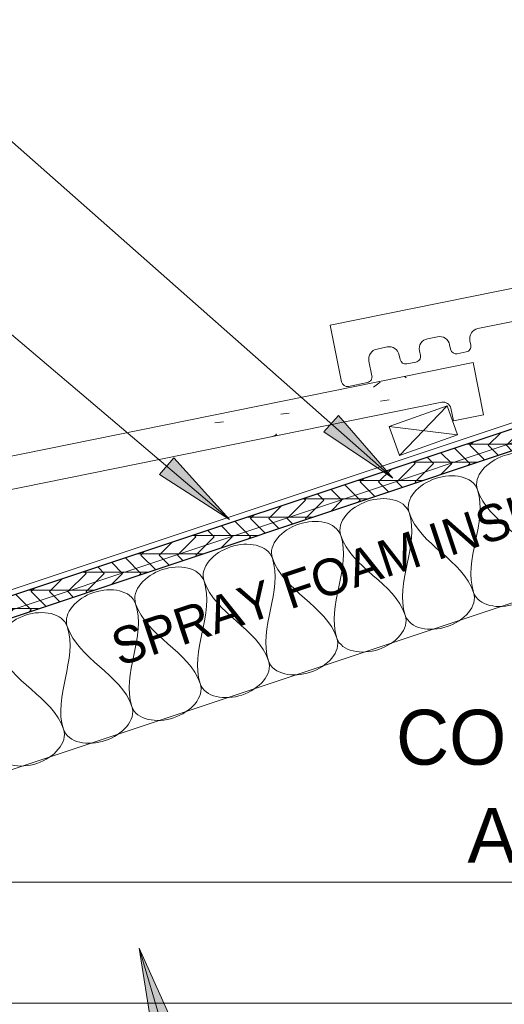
# Model space of a CAD drawing. Header units: inches. Extents: x 263 to 1352, y -57 to 386.
# Tile 17 of 23: x 819 to 831, y -18 to 6. Entities that reach past the tile are written whole.
import ezdxf

# ---------------------------------------------------------------- set-up
doc = ezdxf.new("R2010")
doc.units = ezdxf.units.IN
doc.header["$MEASUREMENT"] = 0
for name, color, linetype, lineweight in [('A-ANNO-TEXT', 2, 'Continuous', 9), ('A-DETL', 5, 'Continuous', 9), ('A-DETL-GENF', 3, 'Continuous', 9), ('A-DETL-INSL', 8, 'Continuous', 9), ('A-DETL-LLIN', 3, 'Continuous', 9)]:
    doc.layers.add(name, color=color, linetype=linetype, lineweight=lineweight)
pattern_1 = [(50, (680.696, 0), (4.590705, -0.40187), [0.48, -5.28]), (355, (680.696, 0), (-0.88784, 4.8137), [0.384, -4.224]), (100.451, (681.079, -0.033), (3.70197, 4.41272), [0.408, -4.487]), (46.184, (680.696, 1.28), (6.83066, -1.05904), [0.72, -7.92]), (96.636, (681.265, 1.192), (5.98166, 6.23401), [0.612, -6.731]), (351.184, (680.696, 1.28), (5.98208, 6.23382), [0.576, -6.336]), (21, (681.336, 0.96), (3.82029, -2.5771), [0.48, -5.28]), (326, (681.336, 0.96), (1.55721, 4.64059), [0.384, -4.224]), (71.451, (681.654, 0.745), (5.37715, 2.0647), [0.408, -4.487]), (37.5, (680.696, 0), (0.077972, 2.130786), [0.211, -3.962, 0.211, -4.077, -4.24]), (37.5, (680.696, 0), (0.077972, 2.130786), [-8.461, 0.211, -4.029]), (7.5, (680.696, 0), (1.683907, 2.52439), [0.211, -2.234, 0.211, -3.866, -1.616]), (7.5, (680.696, 0), (1.683907, 2.52439), [-6.522, 0.211, -1.405]), (327.5, (679.269, 0), (3.416527, -0.144297), [0.211, -1.389, 0.211, -4.781, -6.624]), (327.5, (679.269, 0), (3.416527, -0.144297), [-6.592, 0.211, -6.413]), (317.5, (678.629, 0), (3.732463, 0.640715), [0.211, -1.869, 0.211, -3.104, -4.704]), (317.5, (678.629, 0), (3.732463, 0.640715), [-5.395, 0.211, -4.493])]

# ---------------------------------------------------------------- blocks, each defined once
blk = doc.blocks.new('Plywood-Section_ CORE ICCF0')
at = {"layer": 'A-DETL-GENF'}
h = blk.add_hatch(dxfattribs=at)
h.set_pattern_fill('FP5_13', color=256, style=0, pattern_type=2)
h.set_pattern_definition([(341.565, (674.521, 3.257), (0.1404055, 0.42121526), []), (296.565, (674.521, 3.257), (0.42127508, -0.14042545), [0.628, -0.628]), (26.565, (674.521, 3.257), (0.42127508, -0.14042545), [0.628, -0.628])])
h.paths.add_polyline_path([(15.971, 0.5), (15.804, 0), (55.004, 0), (55.171, 0.5)], flags=0)
at = {"layer": 'A-DETL-GENF', "lineweight": 30}
for p, q in [((55.171, 0.5), (15.971, 0.5)), ((15.804, 0), (55.004, 0))]:
    blk.add_line(p, q, dxfattribs=at)

msp = doc.modelspace()

# ---------------------------------------------------------------- hatches: boundary and pattern name
at = {"layer": 'A-ANNO-TEXT'}
for points in [[(826.62696237, -4.03097685), (826.27835777, -4.42568296), (827.95170535, -5.55228733)], [(822.62776997, -5.05853755), (822.28734795, -5.46032224), (823.98348779, -6.55231087)], [(822.10710418, -18.94983479), (822.61195978, -18.80003859), (821.79062443, -16.95755718)]]:
    msp.add_hatch(color=7, dxfattribs=at).paths.add_polyline_path(points, flags=0)
at = {"layer": 'A-DETL-GENF'}
h = msp.add_hatch(dxfattribs=at)
h.set_pattern_fill('FP5_10', style=0, pattern_type=2)
h.set_pattern_definition(pattern_1)
edge = h.paths.add_edge_path(flags=0)
edge.add_arc((826.84369579, -3.1828878), 0.13945383, 191.458784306, 281.458784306)
edge.add_line((826.87140011, -3.31956202), (827.33419156, -3.22575267))
edge.add_arc((827.30648725, -3.08907845), 0.13945383, 281.458784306, 371.458784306)
edge.add_line((827.44316146, -3.06137414), (827.37153429, -2.70801442))
edge.add_arc((827.61655126, -2.65834868), 0.25, 101.458784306, 191.458784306, ccw=False)
edge.add_line((827.56688551, -2.41333171), (827.81081349, -2.36388671))
edge.add_arc((827.86047923, -2.60890368), 0.25, 11.458784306, 101.458784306, ccw=False)
edge.add_line((828.1054962, -2.55923793), (828.12745763, -2.66758068))
edge.add_arc((828.26413185, -2.63987637), 0.13945383, 191.458784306, 281.458784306)
edge.add_line((828.29183616, -2.77655059), (828.50961065, -2.73240699))
edge.add_arc((828.48190633, -2.59573277), 0.13945383, 281.458784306, 371.458784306)
edge.add_line((828.61858055, -2.56802845), (828.59661912, -2.45968571))
edge.add_arc((828.84163609, -2.41001996), 0.25, 101.458784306, 191.458784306, ccw=False)
edge.add_line((828.79197034, -2.165003), (829.03589832, -2.11555799))
edge.add_arc((829.08556407, -2.36057496), 0.25, 11.458784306, 101.458784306, ccw=False)
edge.add_line((829.33058103, -2.31090922), (829.35254246, -2.41925197))
edge.add_arc((829.48921668, -2.39154765), 0.13945383, 191.458784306, 281.458784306)
edge.add_line((829.516921, -2.52822187), (829.73469548, -2.48407827))
edge.add_arc((829.70699117, -2.34740405), 0.13945383, 281.458784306, 371.458784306)
edge.add_line((829.84366539, -2.31969974), (829.82170395, -2.21135699))
edge.add_arc((830.06672092, -2.16169124), 0.25, 101.458784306, 191.458784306, ccw=False)
edge.add_line((830.01705518, -1.91667428), (841.47046311, 0.40496912))
edge.add_arc((841.5077218, 0.22116013), 0.18754721, 11.458784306, 101.458784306, ccw=False)
edge.add_line((841.69153079, 0.25841881), (841.75360359, -0.04780613))
edge.add_line((841.75360359, -0.04780613), (842.48865449, 0.1011911))
edge.add_line((842.48865449, 0.1011911), (842.23180448, 1.3683142))
edge.add_line((842.23180448, 1.3683142), (826.42821013, -1.83512626))
edge.add_line((826.42821013, -1.83512626), (826.70702158, -3.21059211))
h = msp.add_hatch(dxfattribs=at)
h.set_pattern_fill('FP5_10', style=0, pattern_type=2)
h.set_pattern_definition(pattern_1)
edge = h.paths.add_edge_path(flags=0)
edge.add_arc((814.51081292, -7.29384876), 0.13945383, 191.458784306, 281.458784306)
edge.add_line((814.53851723, -7.43052298), (815.00130868, -7.33671363))
edge.add_arc((814.97360437, -7.20003941), 0.13945383, 281.458784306, 371.458784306)
edge.add_line((815.11027859, -7.1723351), (815.03865141, -6.81897538))
edge.add_arc((815.28366838, -6.76930964), 0.25, 101.458784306, 191.458784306, ccw=False)
edge.add_line((815.23400264, -6.52429267), (815.47793062, -6.47484767))
edge.add_arc((815.52759636, -6.71986464), 0.25, 11.458784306, 101.458784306, ccw=False)
edge.add_line((815.77261333, -6.67019889), (815.79457476, -6.77854164))
edge.add_arc((815.93124898, -6.75083733), 0.13945383, 191.458784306, 281.458784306)
edge.add_line((815.95895329, -6.88751155), (816.17672777, -6.84336794))
edge.add_arc((816.14902346, -6.70669373), 0.13945383, 281.458784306, 371.458784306)
edge.add_line((816.28569768, -6.67898941), (816.26373625, -6.57064666))
edge.add_arc((816.50875321, -6.52098092), 0.25, 101.458784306, 191.458784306, ccw=False)
edge.add_line((816.45908747, -6.27596395), (816.70301545, -6.22651895))
edge.add_arc((816.75268119, -6.47153592), 0.25, 11.458784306, 101.458784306, ccw=False)
edge.add_line((816.99769816, -6.42187017), (817.01965959, -6.53021292))
edge.add_arc((817.15633381, -6.50250861), 0.13945383, 191.458784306, 281.458784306)
edge.add_line((817.18403812, -6.63918283), (817.40181261, -6.59503923))
edge.add_arc((817.37410829, -6.45836501), 0.13945383, 281.458784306, 371.458784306)
edge.add_line((817.51078251, -6.43066069), (817.48882108, -6.32231795))
edge.add_arc((817.73383805, -6.2726522), 0.25, 101.458784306, 191.458784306, ccw=False)
edge.add_line((817.6841723, -6.02763524), (829.13758024, -3.70599184))
edge.add_arc((829.17483892, -3.88980083), 0.18754721, 11.458784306, 101.458784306, ccw=False)
edge.add_line((829.35864791, -3.85254214), (829.42072072, -4.15876709))
edge.add_line((829.42072072, -4.15876709), (830.15577161, -4.00976986))
edge.add_line((830.15577161, -4.00976986), (829.8989216, -2.74264676))
edge.add_line((829.8989216, -2.74264676), (814.09532726, -5.94608722))
edge.add_line((814.09532726, -5.94608722), (814.3741387, -7.32155307))

# ---------------------------------------------------------------- linework, layer by layer
at = {"layer": 'A-ANNO-TEXT', "color": 7}
for p, q in [((827.95170535, -5.55228733), (797.4398464, 21.39579944)), ((823.98348779, -6.55231087), (797.4398464, 15.93744629)), ((826.62696237, -4.03097685), (826.27835777, -4.42568296)), ((827.95170535, -5.55228733), (826.62696237, -4.03097685)), ((826.27835777, -4.42568296), (827.95170535, -5.55228733)), ((822.62776997, -5.05853755), (822.28734795, -5.46032224)), ((823.98348779, -6.55231087), (822.62776997, -5.05853755)), ((822.28734795, -5.46032224), (823.98348779, -6.55231087)), ((822.61195978, -18.80003859), (821.79062443, -16.95755718)), ((821.79062443, -16.95755718), (822.10710418, -18.94983479)), ((821.79062443, -16.95755718), (826.55735472, -33.02278781))]:
    msp.add_line(p, q, dxfattribs=at)
at = {"layer": 'A-DETL'}
for p, q in [((842.23180448, 1.3683142), (826.42821013, -1.83512626)), ((830.01705518, -1.91667428), (841.47046311, 0.40496912)), ((805.96628666, -12.49724463), (843.08378572, -0.12474495)), ((826.42821013, -1.83512626), (826.70702158, -3.21059211)), ((828.79197034, -2.165003), (829.03589832, -2.11555799)), ((827.56688551, -2.41333171), (827.81081349, -2.36388671)), ((829.33058103, -2.31090922), (829.35254246, -2.41925197)), ((829.84366539, -2.31969974), (829.82170395, -2.21135699)), ((828.1054962, -2.55923793), (828.12745763, -2.66758068)), ((828.61858055, -2.56802845), (828.59661912, -2.45968571)), ((829.516921, -2.52822187), (829.73469548, -2.48407827)), ((829.8989216, -2.74264676), (814.09532726, -5.94608722)), ((827.44316146, -3.06137414), (827.37153429, -2.70801442)), ((828.29183616, -2.77655059), (828.50961065, -2.73240699)), ((830.15577161, -4.00976986), (829.8989216, -2.74264676)), ((826.87140011, -3.31956202), (827.33419156, -3.22575267)), ((817.6841723, -6.02763524), (829.13758024, -3.70599184)), ((829.35864791, -3.85254214), (829.42072072, -4.15876709)), ((829.42072072, -4.15876709), (830.15577161, -4.00976986))]:
    msp.add_line(p, q, dxfattribs=at)
for centre, radius, start, end in [((829.08556407, -2.36057496), 0.25, 11.458784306, 101.458784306), ((830.06672092, -2.16169124), 0.25, 101.458784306, 191.458784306), ((827.86047923, -2.60890368), 0.25, 11.458784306, 101.458784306), ((828.84163609, -2.41001996), 0.25, 101.458784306, 191.458784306), ((829.70699117, -2.34740405), 0.13945383, 281.458784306, 11.458784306), ((827.61655126, -2.65834868), 0.25, 101.458784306, 191.458784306), ((828.48190633, -2.59573277), 0.13945383, 281.458784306, 11.458784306), ((829.48921668, -2.39154765), 0.13945383, 191.458784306, 281.458784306), ((828.26413185, -2.63987637), 0.13945383, 191.458784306, 281.458784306), ((827.30648725, -3.08907845), 0.13945383, 281.458784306, 11.458784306), ((826.84369579, -3.1828878), 0.13945383, 191.458784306, 281.458784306), ((829.17483892, -3.88980083), 0.18754721, 11.458784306, 101.458784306)]:
    msp.add_arc(centre, radius, start, end, dxfattribs=at)
at = {"layer": 'A-DETL-INSL'}
for points, start_tangent, end_tangent in [([(830.0050625, -5.8327281), (830.65069419, -5.00263022), (831.66525827, -5.27932951)], (-0.316227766, 0.9486832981), (0.316227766, -0.9486832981)), ([(828.34486673, -6.38612669), (828.99049842, -5.55602881), (830.0050625, -5.8327281)], (-0.316227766, 0.9486832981), (0.316227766, -0.9486832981)), ([(826.68467095, -6.93952529), (827.33030264, -6.1094274), (828.34486673, -6.38612669)], (-0.316227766, 0.9486832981), (0.316227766, -0.9486832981)), ([(830.0050625, -5.8327281), (829.9128294, -8.32302176)], (0.316227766, -0.9486832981), (0.316227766, -0.9486832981)), ([(831.57302517, -7.76962317), (830.0050625, -5.8327281)], (-0.316227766, 0.9486832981), (-0.316227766, 0.9486832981)), ([(828.34486673, -6.38612669), (828.25263363, -8.87642035)], (0.316227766, -0.9486832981), (0.316227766, -0.9486832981)), ([(829.9128294, -8.32302176), (828.34486673, -6.38612669)], (-0.316227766, 0.9486832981), (-0.316227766, 0.9486832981)), ([(825.02447518, -7.49292388), (825.67010687, -6.66282599), (826.68467095, -6.93952529)], (-0.316227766, 0.9486832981), (0.316227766, -0.9486832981)), ([(823.36427941, -8.04632247), (824.0099111, -7.21622458), (825.02447518, -7.49292388)], (-0.316227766, 0.9486832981), (0.316227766, -0.9486832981)), ([(826.68467095, -6.93952529), (826.59243786, -9.42981894)], (0.316227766, -0.9486832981), (0.316227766, -0.9486832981)), ([(828.25263363, -8.87642035), (826.68467095, -6.93952529)], (-0.316227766, 0.9486832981), (-0.316227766, 0.9486832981)), ([(821.70408364, -8.59972106), (822.34971533, -7.76962317), (823.36427941, -8.04632247)], (-0.316227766, 0.9486832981), (0.316227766, -0.9486832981)), ([(825.02447518, -7.49292388), (824.93224208, -9.98321753)], (0.316227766, -0.9486832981), (0.316227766, -0.9486832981)), ([(826.59243786, -9.42981894), (825.02447518, -7.49292388)], (-0.316227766, 0.9486832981), (-0.316227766, 0.9486832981)), ([(829.9128294, -8.32302176), (830.92739348, -8.59972106), (831.57302517, -7.76962317)], (0.316227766, -0.9486832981), (-0.316227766, 0.9486832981)), ([(823.36427941, -8.04632247), (823.27204631, -10.53661612)], (0.316227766, -0.9486832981), (0.316227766, -0.9486832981)), ([(824.93224208, -9.98321753), (823.36427941, -8.04632247)], (-0.316227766, 0.9486832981), (-0.316227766, 0.9486832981)), ([(820.04388787, -9.15311965), (820.68951956, -8.32302176), (821.70408364, -8.59972106)], (-0.316227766, 0.9486832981), (0.316227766, -0.9486832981)), ([(828.25263363, -8.87642035), (829.26719771, -9.15311965), (829.9128294, -8.32302176)], (0.316227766, -0.9486832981), (-0.316227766, 0.9486832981)), ([(821.70408364, -8.59972106), (821.61185054, -11.09001471)], (0.316227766, -0.9486832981), (0.316227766, -0.9486832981)), ([(823.27204631, -10.53661612), (821.70408364, -8.59972106)], (-0.316227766, 0.9486832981), (-0.316227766, 0.9486832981)), ([(818.3836921, -9.70651824), (819.02932379, -8.87642035), (820.04388787, -9.15311965)], (-0.316227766, 0.9486832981), (0.316227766, -0.9486832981)), ([(826.59243786, -9.42981894), (827.60700194, -9.70651824), (828.25263363, -8.87642035)], (0.316227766, -0.9486832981), (-0.316227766, 0.9486832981)), ([(820.04388787, -9.15311965), (819.95165477, -11.6434133)], (0.316227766, -0.9486832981), (0.316227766, -0.9486832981)), ([(821.61185054, -11.09001471), (820.04388787, -9.15311965)], (-0.316227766, 0.9486832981), (-0.316227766, 0.9486832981)), ([(824.93224208, -9.98321753), (825.94680617, -10.25991683), (826.59243786, -9.42981894)], (0.316227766, -0.9486832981), (-0.316227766, 0.9486832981)), ([(819.95165477, -11.6434133), (818.3836921, -9.70651824)], (-0.316227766, 0.9486832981), (-0.316227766, 0.9486832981)), ([(823.27204631, -10.53661612), (824.2866104, -10.81331542), (824.93224208, -9.98321753)], (0.316227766, -0.9486832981), (-0.316227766, 0.9486832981)), ([(821.61185054, -11.09001471), (822.62641462, -11.36671401), (823.27204631, -10.53661612)], (0.316227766, -0.9486832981), (-0.316227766, 0.9486832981)), ([(819.95165477, -11.6434133), (820.96621885, -11.9201126), (821.61185054, -11.09001471)], (0.316227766, -0.9486832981), (-0.316227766, 0.9486832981)), ([(818.291459, -12.1968119), (819.30602308, -12.47351119), (819.95165477, -11.6434133)], (0.316227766, -0.9486832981), (-0.316227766, 0.9486832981))]:
    msp.add_spline(points, degree=3, dxfattribs=dict(at, start_tangent=start_tangent, end_tangent=end_tangent))
at = {"layer": 'A-DETL-LLIN'}
for p, q in [((826.42821013, -1.83512626), (842.23180448, 1.3683142)), ((830.01705518, -1.91667428), (841.47046311, 0.40496912)), ((843.08378572, -0.61398682), (805.89528666, -13.01015318)), ((826.42821013, -1.83512626), (826.70702158, -3.21059211)), ((828.79197034, -2.165003), (829.03589832, -2.11555799)), ((827.56688551, -2.41333171), (827.81081349, -2.36388671)), ((829.35254246, -2.41925197), (829.33058103, -2.31090922)), ((829.84366539, -2.31969974), (829.82170395, -2.21135699)), ((828.12745763, -2.66758068), (828.1054962, -2.55923793)), ((828.61858055, -2.56802845), (828.59661912, -2.45968571)), ((829.516921, -2.52822187), (829.73469548, -2.48407827)), ((814.09532726, -5.94608722), (829.8989216, -2.74264676)), ((827.44316146, -3.06137414), (827.37153429, -2.70801442)), ((828.29183616, -2.77655059), (828.50961065, -2.73240699)), ((830.15577161, -4.00976986), (829.8989216, -2.74264676)), ((826.87140011, -3.31956202), (827.33419156, -3.22575267)), ((817.6841723, -6.02763524), (829.13758024, -3.70599184)), ((827.85842251, -4.2906097), (829.27244637, -3.79007348)), ((829.27244637, -3.79007348), (827.85842251, -4.2906097)), ((827.85842251, -4.2906097), (829.27244637, -3.79007348)), ((829.27244637, -3.79007348), (828.10869062, -4.99762164)), ((829.27244637, -3.79007348), (829.52271448, -4.49708541)), ((829.52271448, -4.49708541), (829.27244637, -3.79007348)), ((829.27244637, -3.79007348), (829.52271448, -4.49708541)), ((833.48506504, -4.00276294), (805.89528666, -13.19935573)), ((829.35864791, -3.85254214), (829.42072072, -4.15876709)), ((829.42072072, -4.15876709), (830.15577161, -4.00976986)), ((828.10869062, -4.99762164), (827.85842251, -4.2906097)), ((827.85842251, -4.2906097), (828.10869062, -4.99762164)), ((828.10869062, -4.99762164), (827.85842251, -4.2906097)), ((827.85842251, -4.2906097), (829.52271448, -4.49708541)), ((843.08378572, -4.49251332), (792.44564384, -21.37189394)), ((829.52271448, -4.49708541), (828.10869062, -4.99762164)), ((828.10869062, -4.99762164), (829.52271448, -4.49708541)), ((829.52271448, -4.49708541), (828.10869062, -4.99762164)), ((813.5600335, -15.35729555), (843.08378572, -15.35729555)), ((803.95885308, -18.29091534), (843.08378572, -18.29091534))]:
    msp.add_line(p, q, dxfattribs=at)
for centre, radius, start, end in [((829.08556407, -2.36057496), 0.25, 11.458784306, 101.458784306), ((830.06672092, -2.16169124), 0.25, 101.458784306, 191.458784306), ((827.86047923, -2.60890368), 0.25, 11.458784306, 101.458784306), ((828.84163609, -2.41001996), 0.25, 101.458784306, 191.458784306), ((829.70699117, -2.34740405), 0.13945383, 281.458784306, 11.458784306), ((827.61655126, -2.65834868), 0.25, 101.458784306, 191.458784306), ((828.48190633, -2.59573277), 0.13945383, 281.458784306, 11.458784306), ((829.48921668, -2.39154765), 0.13945383, 191.458784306, 281.458784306), ((828.26413185, -2.63987637), 0.13945383, 191.458784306, 281.458784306), ((827.30648725, -3.08907845), 0.13945383, 281.458784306, 11.458784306), ((826.84369579, -3.1828878), 0.13945383, 191.458784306, 281.458784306), ((829.17483892, -3.88980083), 0.18754721, 11.458784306, 101.458784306)]:
    msp.add_arc(centre, radius, start, end, dxfattribs=at)

# ---------------------------------------------------------------- block references
at = {"layer": 'A-DETL-GENF', "rotation": 18.43494882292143}
msp.add_blockref('Plywood-Section_ CORE ICCF0', (790.90196242, -18.19713048), dxfattribs=at)

# ---------------------------------------------------------------- texts
at = {"layer": 'A-ANNO-TEXT', "color": 7, "insert": (821.0280421, -9.27667954), "char_height": 0.8894080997, "width": 18.312, "attachment_point": 1, "rotation": 18.434948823, "line_spacing_factor": 1.070803}
msp.add_mtext('\\fStylus BT|b0|i0|c0|p34|;SPRAY FOAM INSULATION', dxfattribs=at)
at = {"layer": 'A-ANNO-TEXT', "color": 7, "insert": (834.272818, -11.17156098), "char_height": 1.3341121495, "width": 14.796, "attachment_point": 2, "line_spacing_factor": 1.070803}
msp.add_mtext('\\fStylus BT|b0|i0|c0|p34|;CONDITIONED\\PAIRSPACE', dxfattribs=at)

doc.saveas('drawing.dxf')
